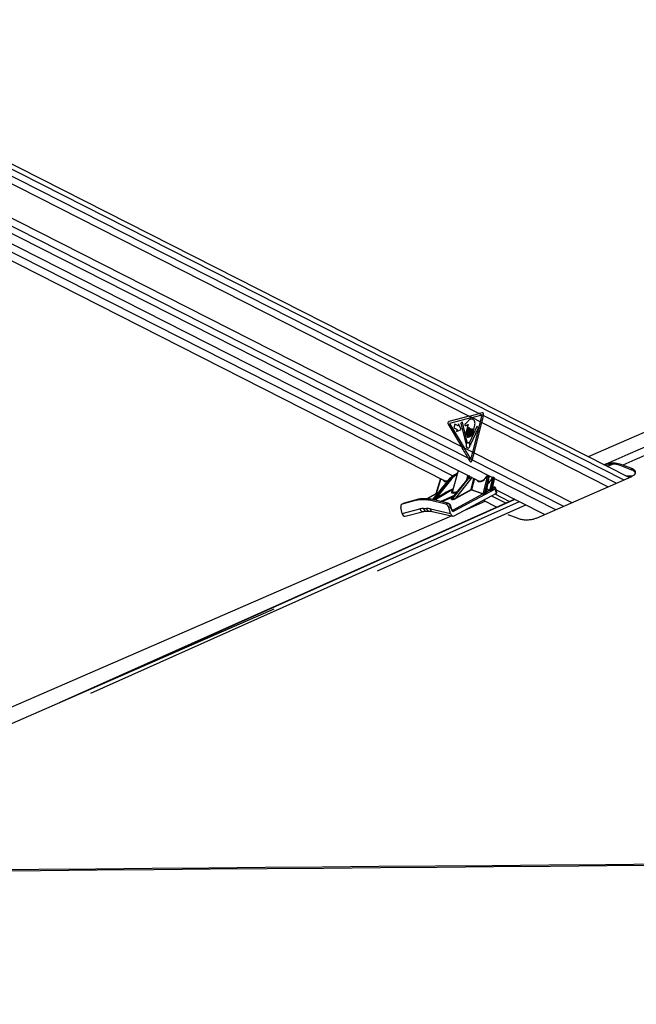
# Model space of a CAD drawing. Header units: millimetres. Extents: x 38476 to 443956, y 24059 to 406945.
# Tile 10 of 75: x 108387 to 131691, y 146536 to 183741. Entities that reach past the tile are written whole.
import ezdxf

# ---------------------------------------------------------------- set-up
doc = ezdxf.new("R2010")
doc.units = ezdxf.units.MM
doc.layers.add('COMPONENT_GEOMETRY', color=7, linetype='Continuous')
doc.styles.add('SLDTEXTSTYLE1', font='TXT', dxfattribs={"width": 0.75})
doc.dimstyles.new('SLDDIMSTYLE0', dxfattribs={"dimtxt": 2500, "dimasz": 165.1, "dimexe": 0, "dimexo": 0.0625, "dimgap": 625, "dimtad": 0, "dimtih": 1, "dimtoh": 1, "dimdec": 0, "dimlfac": 0.02, "dimrnd": 1e-09, "dimzin": 12, "dimdsep": 46, "dimtxsty": 'SLDTEXTSTYLE1', "dimsah": 1, "dimcen": 0.09, "dimadec": 0, "dimazin": 3, "dimtfac": 1, "dimtdec": 0, "dimtofl": 0, "dimtmove": 0, "dimatfit": 3, "dimfxl": 1, "dimfrac": 2, "dimtolj": 1, "dimtzin": 12, "dimarcsym": 0})

# ---------------------------------------------------------------- blocks, each defined once
blk = doc.blocks.new('_D_6')
at = {"layer": 'COMPONENT_GEOMETRY', "color": 7, "ltscale": 50}
for p, q in [((239590, 151446), (252465, 151446)), ((252307, 151446), (252307, 93258)), ((252307, 31102), (252307, 89290)), ((114137, 31102), (252465, 31102))]:
    blk.add_line(p, q, dxfattribs=at)
for points in [[(252307, 151446), (252281, 151281), (252332, 151281)], [(252307, 31102), (252332, 31267), (252281, 31267)]]:
    blk.add_solid(points, dxfattribs=at)
at = {"layer": 'COMPONENT_GEOMETRY', "color": 7, "ltscale": 50, "insert": (248612, 92512), "char_height": 2500, "attachment_point": 1, "style": 'SLDTEXTSTYLE1'}
blk.add_mtext('2407', dxfattribs=at)

msp = doc.modelspace()

# ---------------------------------------------------------------- linework, layer by layer
at = {"color": 7, "linetype": 'Continuous', "lineweight": 25, "ltscale": 50}
for p, q in [((131417.06, 166439.4), (97339.58, 183740.9)), ((96325.1, 181248.53), (125777.06, 166295.46)), ((102979.32, 180130.67), (125377.08, 168759.09)), ((98962.31, 179264.74), (124481.16, 166308.55)), ((102822.68, 178913.28), (125081.73, 167612.13)), ((125377.08, 168759.09), (124601.44, 168557.19)), ((125484.52, 168704.54), (124636.15, 168483.71)), ((125334.49, 168576.57), (125265.83, 168500.32)), ((125377.08, 168759.09), (125484.52, 168704.54)), ((125484.52, 168704.54), (125800.18, 168544.28)), ((125508.54, 167395.43), (125800.18, 168544.28)), ((125869.14, 168890.06), (125756.2, 168859.57)), ((125756.2, 168859.57), (125913.96, 168779.47)), ((125800.18, 168544.28), (125854.19, 168516.85)), ((125913.96, 168779.47), (125920.04, 168809.63)), ((124576.36, 168458.05), (125081.73, 167612.13)), ((124636.15, 168483.71), (125189.56, 167557.38)), ((124832.87, 168456.15), (124797.25, 168315.82)), ((124797.25, 168315.82), (124919.08, 168253.97)), ((124954.7, 168394.29), (124832.87, 168456.15)), ((124919.08, 168253.97), (124899.38, 168176.35)), ((124899.38, 168176.35), (125077.35, 168252.82)), ((124974.41, 168471.91), (124954.7, 168394.29)), ((125077.35, 168252.82), (124974.41, 168471.91)), ((125121.35, 168527.53), (125058.63, 168496.66)), ((125058.63, 168496.66), (125247.4, 167729.61)), ((125297.72, 167779.99), (125121.35, 168527.53)), ((125330.5, 168449.73), (125246.36, 168117.86)), ((125370.37, 168321.39), (125292.55, 168014.85)), ((125303.32, 168088.95), (125363.25, 168325.01)), ((125349.5, 167985.93), (125427.32, 168292.48)), ((125434.44, 168288.86), (125368.13, 168027.62)), ((125663.84, 168371.76), (125388.09, 167761.2)), ((125417.96, 168002.32), (125489.39, 168283.7)), ((125430.14, 167674.51), (125721.52, 168319.67)), ((125496.51, 168280.08), (125444.25, 168074.22)), ((125494.16, 168048.88), (125587.45, 168416.42)), ((125562.55, 167368.01), (125854.19, 168516.85)), ((125721.52, 168319.67), (125663.84, 168371.76)), ((125081.73, 167612.13), (125189.56, 167557.38)), ((125189.56, 167557.38), (125508.54, 167395.43)), ((125329.06, 167186.6), (125403.34, 167055.13)), ((125329.06, 167186.6), (125488.99, 167105.4)), ((125479.33, 167073.85), (125488.99, 167105.4)), ((125508.54, 167395.43), (125562.55, 167368.01)), ((124956.19, 166712.23), (124740.55, 165922.54)), ((130534.98, 166896.16), (130525.12, 166892.25)), ((131518.29, 166724.39), (131083.57, 166895.82)), ((131517.93, 166778.28), (131175.03, 166913.54)), ((131518.29, 166724.39), (131517.93, 166778.28)), ((124648.14, 166412.2), (123986.03, 165612.78)), ((124663.42, 166418), (123996.09, 165612.28)), ((124064.02, 165635.58), (124684.69, 166418)), ((124296.13, 166402.5), (124116.19, 165819.51)), ((124713.7, 166400.21), (124153.15, 165693.58)), ((124684.69, 166418), (124663.42, 166418)), ((125346.09, 166418), (124697.45, 165635.58)), ((125338.46, 166415.11), (124704.16, 165649.99)), ((124727.59, 165612.28), (125367.37, 166418)), ((124922.01, 166587.06), (124768.22, 166510.1)), ((124778.82, 166512.52), (124798.13, 166512.52)), ((125425.34, 166382.46), (124853.86, 165662.76)), ((125289.2, 166355.68), (125328.53, 166523.18)), ((125367.37, 166418), (125346.09, 166418)), ((125384.65, 166458.74), (125356.71, 166508.88)), ((125900.52, 165828.35), (126066.39, 166477.51)), ((126100.68, 166469.07), (125935.08, 165820.94)), ((126009.48, 165865.81), (126127.64, 166455.38)), ((126022.97, 165894.31), (126134.27, 166449.65)), ((126060.72, 166488.72), (126045.17, 166488.72)), ((126077.14, 166504.46), (126061.58, 166504.46)), ((126117.53, 166487.73), (126091.11, 166501.14)), ((126127.64, 166455.38), (126100.68, 166469.07)), ((126150.18, 165968.3), (126266.25, 166422.56)), ((126300.54, 166414.11), (126187.4, 165971.32)), ((126246.12, 166005.72), (126325.43, 166401.48)), ((126260.58, 166433.77), (126253.58, 166433.77)), ((126258.78, 166030.05), (126332.07, 166395.74)), ((126277, 166449.51), (126269.99, 166449.51)), ((126315.33, 166433.82), (126290.97, 166446.19)), ((126325.43, 166401.48), (126300.54, 166414.11)), ((127915.07, 164911.62), (131519.87, 166484.26)), ((131542.9, 166498.5), (131300.68, 166498.5)), ((126356.59, 166006.36), (124799.66, 165165.33)), ((124853.86, 165662.76), (125447.24, 165983.3)), ((125457.5, 165972.34), (124864.12, 165651.8)), ((125892.86, 165821.86), (125457.5, 165972.34)), ((125464.14, 165979.21), (125899.5, 165828.73)), ((126031.55, 165896.79), (126148.86, 165960.15)), ((126270.66, 166025.94), (126315.57, 166050.21)), ((126327.95, 166079.29), (126271.18, 166091.9)), ((126400.79, 165850.96), (126356.59, 166006.36)), ((126425.08, 165882.52), (126382.09, 166033.66)), ((126397.18, 165980.62), (128231.13, 165049.5)), ((127098.51, 165624.55), (109879.3, 157932.8)), ((123387, 165583.99), (122845.58, 165437.16)), ((123453.67, 165617.31), (122912.17, 165470.47)), ((123458.77, 165619.26), (122917.27, 165472.41)), ((123387, 165583.99), (123453.67, 165617.31)), ((123453.67, 165617.31), (123458.77, 165619.26)), ((123581.82, 165633.97), (123515.15, 165600.64)), ((123735.22, 165600.64), (123515.15, 165600.64)), ((123801.88, 165633.97), (123581.82, 165633.97)), ((123813.67, 165636.82), (123593.6, 165636.82)), ((123735.22, 165600.64), (123801.88, 165633.97)), ((124117.76, 165819.59), (123779.43, 165636.82)), ((123938.35, 165617.31), (123871.68, 165583.99)), ((124486.5, 165437.16), (123871.68, 165583.99)), ((124553.25, 165470.47), (123938.35, 165617.31)), ((124569.83, 165472.78), (123954.93, 165619.64)), ((124062.85, 165633.5), (123994.92, 165610.21)), ((123996.09, 165612.28), (124064.02, 165635.58)), ((124153.15, 165693.58), (124348.6, 165799.23)), ((124361.94, 165788.26), (124166.49, 165682.62)), ((124723.35, 165610.21), (124693.22, 165633.5)), ((124697.45, 165635.58), (124727.59, 165612.28)), ((124758.63, 165209.17), (125892.86, 165821.86)), ((124811.67, 164992.55), (126400.79, 165850.96)), ((125907.39, 165584.44), (126422.85, 165322.74)), ((126342.17, 165819.3), (126900.22, 165535.97)), ((122839.66, 165086.09), (122792.57, 165304.73)), ((122899.66, 165465.7), (122833.07, 165432.4)), ((122839.66, 165086.09), (123513.37, 165254.43)), ((122912.17, 165470.47), (122845.58, 165437.16)), ((122917.27, 165472.41), (122902.69, 165465.95)), ((122912.17, 165470.47), (122917.27, 165472.41)), ((123653.24, 165271.24), (123761.77, 165271.24)), ((123910.04, 165254.43), (124667.89, 165086.09)), ((124486.5, 165437.16), (124553.25, 165470.47)), ((124672.42, 165338.02), (124605.7, 165304.73)), ((124667.89, 165086.09), (124605.7, 165304.73)), ((124703.8, 165227.69), (124672.42, 165338.02)), ((124717.16, 165239.22), (124685.77, 165349.55)), ((125990.1, 165542.45), (125170.06, 165186.15)), ((122954.17, 164985.09), (123649.73, 165158.89)), ((123753.24, 165171.23), (123861.77, 165171.23)), ((123977.52, 165157.99), (124757.33, 164984.77)), ((126830.69, 165049.88), (127208.03, 164899.51))]:
    msp.add_line(p, q, dxfattribs=at)
at = {"color": 8, "linetype": 'Continuous', "lineweight": 25, "ltscale": 50}
for p, q in [((97350.25, 183545.94), (131216.26, 166351.8)), ((97350.25, 183281.57), (125756.2, 168859.57)), ((97018.5, 181560.17), (125329.06, 167186.6)), ((96814.26, 181386.7), (126249.42, 166442.16)), ((99059.1, 179543.62), (124750.43, 166499.86)), ((125913.96, 168779.47), (130936.2, 166229.63)), ((125854.19, 168516.85), (130625.85, 166094.23)), ((125488.99, 167105.4), (128934.21, 165356.23)), ((125562.55, 167368.01), (129251.97, 165494.86)), ((130592.76, 166857.91), (130795.36, 166944.57)), ((124302.08, 166399.48), (124125.8, 165828.35)), ((124921.1, 166583.73), (124778.82, 166512.52)), ((124798.13, 166512.52), (124918.02, 166572.45)), ((124907.22, 166532.9), (124821.42, 166490.01)), ((125370.82, 166445.39), (125328.21, 166521.84)), ((125447.24, 165983.3), (125556.01, 166407.69)), ((125571.89, 166399.63), (125464.14, 165979.21)), ((126332.29, 166400.08), (128640.59, 165228.14)), ((124760.12, 165994.22), (124075.2, 165590.91)), ((126143.54, 165961.43), (126043.37, 165996.05)), ((126045.08, 166004.62), (126150.18, 165968.3)), ((126258.98, 166031.06), (126264.54, 166029.25)), ((126310.82, 166076.48), (126269.91, 166085.56)), ((110686.24, 158283.95), (127108.26, 165619.6)), ((124123.47, 165821.86), (123780.91, 165636.82)), ((124040.76, 165599.13), (124361.94, 165788.26)), ((124170.46, 165835.45), (124123.47, 165821.86)), ((124127.04, 165828.73), (124176.81, 165843.13)), ((124289.07, 165539.83), (124794.94, 165759.49)), ((124749.22, 165704.34), (124341.52, 165527.31)), ((126023.98, 165899.36), (126029.55, 165897.54)), ((126220.41, 165753.53), (126766.53, 165476.26)), ((111071.86, 158295.53), (127276.62, 165534.12)), ((121913.95, 162910.63), (127515.52, 165412.83)), ((124728.72, 165215.82), (124758.63, 165209.17))]:
    msp.add_line(p, q, dxfattribs=at)
at = {"color": 7, "linetype": 'Continuous', "lineweight": 25, "ltscale": 50, "flags": 128}
for points in [[(152280.7, 176965.79), (145690.78, 174102.45), (129866.37, 167226.7)], [(125800.18, 168544.28), (125808.32, 168576.75), (125816.24, 168609.22), (125823.96, 168641.69), (125831.46, 168674.14), (125838.75, 168706.6), (125845.83, 168739.04), (125852.69, 168771.45), (125859.34, 168803.86)], [(125854.19, 168516.85), (125862.42, 168549.71), (125870.44, 168582.56), (125878.24, 168615.4), (125885.82, 168648.25), (125893.18, 168681.07), (125900.33, 168713.89), (125907.26, 168746.69), (125913.96, 168779.47)], [(125363.25, 168325.01), (125364.01, 168326.8), (125365.19, 168328.04), (125366.62, 168328.54), (125368.08, 168328.23), (125369.35, 168327.16), (125370.23, 168325.48), (125370.58, 168323.46), (125370.37, 168321.39)], [(125427.32, 168292.48), (125428.08, 168294.27), (125429.27, 168295.5), (125430.7, 168296.01), (125432.16, 168295.7), (125433.42, 168294.63), (125434.3, 168292.95), (125434.66, 168290.93), (125434.44, 168288.86)], [(125489.39, 168283.7), (125490.15, 168285.49), (125491.34, 168286.73), (125492.77, 168287.23), (125494.23, 168286.92), (125495.49, 168285.85), (125496.37, 168284.17), (125496.73, 168282.14), (125496.51, 168280.08)], [(125246.36, 168117.86), (125244.62, 168101.35), (125247.47, 168085.15), (125254.5, 168071.73), (125264.62, 168063.13), (125276.29, 168060.66), (125287.75, 168064.7), (125297.24, 168074.63), (125303.32, 168088.95)], [(125292.55, 168014.85), (125290.8, 167998.33), (125293.66, 167982.13), (125300.68, 167968.72), (125310.8, 167960.12), (125322.48, 167957.65), (125333.93, 167961.69), (125343.42, 167971.62), (125349.5, 167985.93)], [(125368.13, 168027.62), (125366.6, 168013.18), (125369.1, 167999), (125375.24, 167987.26), (125384.1, 167979.73), (125394.32, 167977.57), (125404.34, 167981.11), (125412.64, 167989.8), (125417.96, 168002.32)], [(125444.25, 168074.22), (125442.72, 168059.75), (125445.23, 168045.56), (125451.38, 168033.8), (125460.25, 168026.26), (125470.48, 168024.1), (125480.52, 168027.64), (125488.83, 168036.34), (125494.16, 168048.88)], [(125247.4, 167729.61), (125248.29, 167727.14), (125249.63, 167725.11), (125251.3, 167723.66), (125253.18, 167722.9), (125255.14, 167722.9), (125257.04, 167723.65), (125258.71, 167725.09), (125260.05, 167727.12)], [(125306.94, 167560.27), (125334.79, 167554.38), (125362.11, 167564.02), (125384.74, 167587.71), (125399.24, 167621.84), (125403.41, 167661.23), (125396.59, 167699.86), (125379.84, 167731.88), (125355.71, 167752.39), (125327.86, 167758.27), (125300.53, 167748.63), (125277.9, 167724.95), (125263.4, 167690.81), (125259.24, 167651.43), (125266.05, 167612.79), (125282.8, 167580.78), (125306.94, 167560.27)], [(125417.04, 167678.17), (125417.73, 167675.31), (125418.98, 167672.86), (125420.69, 167671.05), (125422.71, 167670.02), (125424.84, 167669.88), (125426.92, 167670.65), (125428.73, 167672.24), (125430.14, 167674.51)], [(125435.46, 167134.38), (125445.33, 167166.97), (125454.99, 167199.57), (125464.44, 167232.19), (125473.68, 167264.83), (125482.71, 167297.47), (125491.53, 167330.12), (125500.14, 167362.78), (125508.54, 167395.43)], [(125488.99, 167105.4), (125498.93, 167138.18), (125508.66, 167170.98), (125518.17, 167203.8), (125527.47, 167236.62), (125536.56, 167269.46), (125545.44, 167302.31), (125554.1, 167335.16), (125562.55, 167368.01)], [(123581.82, 165633.97), (123588.55, 165636.31), (123593.6, 165636.82)], [(123871.68, 165583.99), (123854.33, 165587.88), (123837.05, 165591.26), (123819.83, 165594.13), (123802.7, 165596.47), (123785.67, 165598.29), (123768.74, 165599.6), (123751.91, 165600.38), (123735.22, 165600.64)], [(123938.35, 165617.31), (123921, 165621.21), (123903.72, 165624.59), (123886.5, 165627.45), (123869.37, 165629.79), (123852.34, 165631.62), (123835.41, 165632.92), (123818.58, 165633.7), (123801.88, 165633.97)], [(124723.77, 164992.23), (108631.6, 158000.14), (97033.38, 152960.68)], [(117997.24, 161469.17), (102000.96, 154490.47), (97034.22, 152323.66)], [(96815.35, 151534.85), (98401.72, 151548.4), (100543.34, 151566.71), (102684.97, 151585.02), (104826.6, 151603.35), (106968.22, 151621.68), (109109.85, 151640.02), (111251.48, 151658.37), (113393.1, 151676.73), (115534.73, 151695.11), (117676.36, 151713.49), (119817.98, 151731.89), (121959.61, 151750.3), (124101.23, 151768.72), (126242.86, 151787.15), (128384.49, 151805.6), (130526.11, 151824.06), (132667.74, 151842.53)], [(96891.42, 151489.52), (98468.53, 151503), (100610.16, 151521.31), (102751.79, 151539.63), (104893.41, 151557.96), (107035.04, 151576.3), (109176.67, 151594.65), (111318.29, 151613.01), (113459.92, 151631.37), (115601.55, 151649.75), (117743.17, 151668.14), (119884.8, 151686.54), (122026.42, 151704.96), (124168.05, 151723.38), (126309.68, 151741.82), (128451.3, 151760.27), (130592.93, 151778.73), (132734.55, 151797.21)]]:
    msp.add_lwpolyline(points, dxfattribs=at)
at = {"color": 8, "linetype": 'Continuous', "lineweight": 25, "ltscale": 50, "flags": 128}
for points in [[(124768.22, 166510.1), (124772.33, 166511.66), (124778.82, 166512.52)], [(126134.27, 166449.65), (126134.29, 166449.76), (126133.96, 166451.02), (126132.71, 166452.41), (126130.57, 166453.88), (126127.64, 166455.38)], [(126235.34, 166424.11), (126235.76, 166424.52), (126237.08, 166424.73), (126239.22, 166424.56), (126242.1, 166424.01)], [(126332.07, 166395.74), (126332.09, 166395.85), (126331.76, 166397.11), (126330.51, 166398.5), (126328.37, 166399.98), (126325.43, 166401.48)], [(131395.46, 166450.37), (131496.52, 166477.6), (131525.05, 166483.23)], [(126264.54, 166029.25), (126261.88, 166028.56), (126260.28, 166028.59)], [(123801.88, 165633.97), (123808.61, 165636.31), (123813.68, 165636.82)], [(124672.42, 165338.02), (124678.26, 165341.23), (124682.55, 165344.23), (124685.11, 165346.92), (124685.84, 165349.18), (124685.77, 165349.55)], [(124703.8, 165227.69), (124709.65, 165230.9), (124713.93, 165233.91), (124716.49, 165236.59), (124717.23, 165238.85), (124717.16, 165239.22)]]:
    msp.add_lwpolyline(points, dxfattribs=at)
at = {"color": 7, "linetype": 'Continuous', "lineweight": 25, "ltscale": 2500}
for centre, radius, start, end in [((124633.67, 168496.29), 68.9, 117.885235, 213.715389), ((125353.8, 167683.02), 103.6, 125.257121, 154.808661), ((125286.27, 167776.69), 11.91, 310.379042, 16.07114), ((125400.12, 167755.79), 13.18, 155.794653, 215.29578), ((125275.69, 167662.75), 142.19, 6.229167, 36.927405), ((124681.01, 166379.45), 38.73, 32.426614, 84.551963), ((124793.39, 166484.31), 28.61, 11.502326, 80.448384), ((125345.16, 166408.96), 9.09, 84.09397, 137.409028), ((125359.94, 166340.85), 77.51, 32.469525, 84.504104), ((126023.53, 166461.9), 21.66, 59.723492, 76.144237), ((126066.47, 166403.95), 73.56, 62.284405, 90.063152), ((126266.35, 166349.11), 73.45, 62.252778, 90.076), ((125462.44, 165987.24), 15.7, 194.517999, 251.640054), ((125464.14, 166016.13), 36.92, 242.759662, 269.991095), ((125451.7, 165984.58), 13.55, 295.341877, 336.639097), ((126137.74, 165973.67), 13.55, 295.341469, 336.639221), ((126141.07, 165970.63), 13.05, 306.637475, 344.007277), ((126204.6, 165976.6), 17.99, 197.058363, 229.800786), ((126263.23, 166010.93), 17.88, 196.947314, 231.514832), ((126267.73, 166036.23), 10.69, 228.297755, 285.87233), ((126295.82, 165990.62), 62.78, 14.520139, 71.661221), ((123513.51, 165111.88), 488.76, 89.807777, 105.000994), ((123580.18, 165145.23), 488.74, 89.807693, 105.001318), ((123992.33, 165613.04), 3.84, 312.55731, 348.638142), ((124060.26, 165636.32), 3.83, 312.548377, 348.735474), ((124117.43, 165828.24), 8.37, 306.785874, 0.739212), ((124118.29, 165828.92), 8.75, 306.296677, 358.773417), ((124166.37, 165696.06), 13.45, 190.625451, 270.517429), ((124361.82, 165801.7), 13.44, 190.588344, 270.523852), ((124689.66, 165646.12), 13.11, 285.725768, 306.448627), ((124719.78, 165622.86), 13.14, 285.732996, 306.418895), ((124869.05, 165666.7), 15.69, 194.522994, 251.666138), ((125887.06, 165834.11), 13.55, 295.329798, 336.601206), ((125887.95, 165834.16), 13.85, 294.264558, 335.176349), ((125952.61, 165826.55), 18.4, 197.744595, 221.674394), ((126026.92, 165871.31), 18.29, 197.508076, 224.251549), ((126028.32, 165904.7), 8.55, 247.54811, 292.2417), ((124738.91, 165149.6), 62.75, 14.511735, 71.677397)]:
    msp.add_arc(centre, radius, start, end, dxfattribs=at)
at = {"color": 8, "linetype": 'Continuous', "lineweight": 25, "ltscale": 2500}
for centre, radius, start, end in [((124661.41, 166400.28), 17.83, 83.52714, 138.053775), ((126063.2, 166486.33), 18.19, 95.104175, 172.463232), ((126078.76, 166486.34), 18.19, 95.079821, 172.465547), ((126272.44, 166430.52), 19.14, 97.334937, 170.232469), ((126279.4, 166430.54), 19.1, 96.841316, 170.272431), ((126323.09, 166055.31), 24.47, 78.563742, 120.099301), ((123949.77, 165596.18), 24.02, 77.596282, 118.372406), ((126026.35, 165904.14), 7.34, 251.86173, 295.850461), ((123635.09, 165282.98), 125.03, 193.199912, 276.442971), ((123769.28, 165287.27), 117.14, 187.864464, 262.131699), ((123878, 165287.37), 117.35, 187.898705, 261.763252), ((124011.27, 165253.43), 101.23, 179.429601, 250.525546), ((124564.66, 165449.37), 23.98, 77.588152, 118.393183)]:
    msp.add_arc(centre, radius, start, end, dxfattribs=at)
at = {"color": 7, "linetype": 'Continuous', "lineweight": 25, "ltscale": 2500}
for centre, major_axis, ratio, start_param, end_param in [((122548.65, 168759.09), (6213.25, 1296.16), 0.10113581, 5.16380508, 5.23361825), ((122656.09, 168704.54), (6213.25, 1296.16), 0.10113581, 5.16380508, 5.23281139), ((125879.53, 168830.2), (-5.38, 60.75), 0.68756481, 4.30687684, 6.40437463), ((122253.3, 167612.13), (-4185.26, 5945.37), 0.32638962, 4.41673259, 4.48654576), ((122361.13, 167557.38), (-4185.26, 5945.37), 0.32638962, 4.41714839, 4.48654576), ((125438.82, 167094.41), (5.91, 60.72), 0.72055242, 2.3422832, 4.43768529), ((124602.25, 166555.49), (136.02, 239.2), 0.65558153, 3.17258291, 3.2145999), ((124881.99, 166041.1), (26.54, 499.66), 0.69563797, 0.37667048, 0.75391433), ((124931.09, 166041.1), (-29.33, 499.56), 0.71599988, 0.2977293, 0.67497315), ((124948.49, 166042.16), (-29.36, 474.53), 0.71639887, 0.29543603, 0.67267987), ((125564.34, 166041.1), (27.71, 499.63), 0.69591123, 0.53054961, 0.75555398), ((125872.36, 166555.49), (136.02, 239.2), 0.65558153, 3.17258291, 3.60003659), ((125855.94, 166564.75), (147.37, 261.49), 0.65647112, 4.69068582, 4.76017452), ((126041.89, 166477.1), (6.14, 10.9), 0.65647112, 0.35434842, 1.61858187), ((126057.44, 166477.1), (6.14, 10.9), 0.65647112, 5.10164399, 6.63753373), ((126250.3, 166422.15), (6.14, 10.9), 0.65647112, 0.35434842, 1.7644541), ((126257.3, 166422.15), (6.14, 10.9), 0.65647112, 5.10164399, 6.63753373), ((126176.44, 165979.9), (40.66, 11.83), 0.40553768, 3.66190426, 3.85590498), ((126174.87, 165991.4), (27.28, 20.85), 0.48713477, 3.34387648, 3.5378772), ((127386.81, 166583.9), (1771.41, 979.43), 0.02928288, 2.25413695, 2.29828602), ((127395.75, 166584.31), (1780.22, 979.61), 0.02334686, 2.25553065, 2.29967972), ((126233.52, 166011.89), (39.56, 10.21), 0.41011792, 0.26134509, 0.57088028), ((126277.83, 166058.62), (50.1, 6.31), 0.37310713, 5.51718944, 7.08914174), ((124133.03, 165671.73), (79.03, 39.89), 0.06586208, 3.58719751, 5.11610521), ((124128.39, 165683.23), (69.91, 48.98), 0.07058168, 3.49570187, 5.02460957), ((124104.58, 165755.63), (32.38, 65.71), 0.44316064, 0.3895262, 0.41555581), ((124112.79, 165751), (30.43, 77.43), 0.50402933, 0.37007975, 0.39610936), ((124841.87, 165675.79), (120.77, 62.95), 0.23213265, 3.24826179, 4.77586558), ((124840.3, 165687.29), (113.18, 74.39), 0.20631425, 3.1690083, 4.69661209), ((125861.69, 165755.63), (32.38, 65.71), 0.44316064, 0.01443074, 0.04046035), ((125869.9, 165751), (30.43, 77.43), 0.50402933, 6.2781696, 6.3041992), ((127386.81, 166583.9), (1771.41, 979.43), 0.02928288, 2.44517986, 2.51501371), ((127395.75, 166584.31), (1780.22, 979.61), 0.02334686, 2.44657356, 2.51640741), ((125998.52, 165880.18), (39.56, 10.21), 0.41011792, 0.48568267, 0.57088028), ((126325.31, 165867.79), (100.21, 12.62), 0.37310713, 5.51718944, 6.34022188), ((122900.15, 165298.23), (-67.06, 134.17), 0.66669107, 6.14974225, 7.48631403), ((122966.74, 165331.53), (-67.07, 134.17), 0.6669834, 6.14969522, 6.2832797), ((123924.22, 164186.98), (-522.29, 1025.88), 0.6720425, 5.95352626, 6.12984109), ((124032.75, 164186.98), (-522.29, 1025.88), 0.6720425, 5.77721144, 5.95352626), ((124501.37, 165298.23), (-67.06, 134.17), 0.66669086, 4.43672692, 5.7732987), ((124568.13, 165331.53), (-67.03, 134.19), 0.66643297, 4.43690022, 5.773472), ((124770.56, 165260.99), (-8.29, 101.94), 0.70339277, 1.8459252, 3.44147133), ((122939.55, 165136.05), (5.8, 153.11), 0.68239217, 1.92890269, 3.33730702), ((124768.03, 165136.05), (-12.43, 152.91), 0.70339277, 1.8459252, 3.44147133)]:
    msp.add_ellipse(centre, major_axis=major_axis, ratio=ratio, start_param=start_param, end_param=end_param, dxfattribs=at)
at = {"color": 8, "linetype": 'Continuous', "lineweight": 25, "ltscale": 2500}
for centre, major_axis, ratio, start_param, end_param in [((124585.83, 166564.75), (147.37, 261.49), 0.65647112, 2.76590618, 3.68071658), ((125613.45, 166041.1), (-28.15, 499.59), 0.71645881, 0.4795046, 0.67663328), ((125648.18, 166043.25), (-28.23, 449.54), 0.71735562, 0.43359249, 0.67196343), ((125855.94, 166564.75), (147.37, 261.49), 0.65647112, 2.76590618, 4.69068582), ((126045.28, 166468.62), (147.37, 261.49), 0.65647112, 4.05282913, 4.90604675), ((126073.86, 166467.84), (17.47, 33.19), 0.66265734, 5.08286718, 6.28235013), ((126100.83, 166454.15), (16.48, 33.69), 0.66821788, 5.06320441, 6.27324755), ((126273.72, 166412.89), (17.47, 33.19), 0.66265734, 5.08286718, 6.28235013), ((126298.63, 166400.24), (16.48, 33.69), 0.66821788, 5.06320441, 6.27324755), ((124801.93, 165482.64), (2411.3, 1250.27), 0.18111179, 1.4919159, 1.66545329), ((124810.63, 165483.17), (2401.78, 1248.47), 0.17725986, 1.49958103, 1.66603142), ((126284.11, 166012.62), (98.13, 20.46), 0.29036857, 5.48097734, 6.31098552), ((124765.77, 165671.73), (73.88, 36.66), 0.22412862, 2.21111834, 3.25001762), ((124997.8, 165969.22), (294.27, 92.91), 0.22406624, 2.54711834, 4.2516023), ((124764.2, 165683.23), (66.63, 47.83), 0.1752749, 2.55165941, 3.12738399), ((124735.82, 165258.84), (-19.9, 51.02), 0.68022296, 2.67677893, 3.22771528)]:
    msp.add_ellipse(centre, major_axis=major_axis, ratio=ratio, start_param=start_param, end_param=end_param, dxfattribs=at)
at = {"color": 8, "linetype": 'Continuous', "lineweight": 25, "ltscale": 50}
for points, knots in [([(130464.21, 166923.18), (135390.38, 169074.51), (142903.68, 172355.67), (150439.92, 175654.19), (153034.94, 176790)], [0, 0, 0, 0, 0.655660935, 1, 1, 1, 1]), ([(125393.77, 166490.06), (125392.14, 166487.78), (125388.05, 166482.03), (125380.65, 166477.98), (125375.38, 166478.31), (125373.69, 166478.41)], [0, 0, 0, 0, 0.30952047, 0.77819037, 1, 1, 1, 1]), ([(126246.12, 166005.72), (126248.82, 166009), (126255.11, 166016.62), (126257.27, 166025.28), (126258.5, 166030.22)], [0, 0, 0, 0, 0.42979271, 1, 1, 1, 1]), ([(124116.37, 165819.46), (124116.39, 165819.72), (124116.52, 165821.02), (124119.23, 165824.26), (124122.78, 165826.84), (124125.42, 165828.16), (124125.8, 165828.35)], [0, 0, 0, 0, 0.09629998, 0.46830192, 0.92271214, 1, 1, 1, 1]), ([(124122.44, 165821.54), (124121.98, 165821.38), (124120.14, 165820.77), (124118.86, 165819.96), (124117.89, 165819.35)], [0, 0, 0, 0, 0.24807037, 1, 1, 1, 1]), ([(124743.07, 165921.62), (124741.16, 165917.14), (124735.92, 165904.78), (124747.74, 165891.73), (124769.91, 165885.41), (124797.6, 165884.23), (124831.27, 165887.35), (124876.98, 165896.65), (124907.3, 165906.91), (124921, 165911.55)], [0, 0, 0, 0, 0.11568125, 0.31839665, 0.48519754, 0.54795877, 0.70489659, 0.86661584, 1, 1, 1, 1]), ([(126009.48, 165865.81), (126012.15, 165869.29), (126018.9, 165878.1), (126021.16, 165888.44), (126022.52, 165894.68)], [0, 0, 0, 0, 0.395673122, 1, 1, 1, 1])]:
    msp.add_open_spline(points, degree=3, knots=knots, dxfattribs=at)
at = {"color": 7, "linetype": 'Continuous', "lineweight": 25, "ltscale": 50}
for points, knots in [([(153648.18, 176786.07), (151078.28, 175651.3), (143604.23, 172351.07), (136099.38, 169067.84), (131175.03, 166913.54)], [0, 0, 0, 0, 0.34384423, 1, 1, 1, 1]), ([(125587.45, 168416.42), (125592.2, 168439.75), (125601.29, 168484.44), (125588.16, 168554.17), (125555.52, 168606.13), (125511.91, 168638.32), (125464.83, 168655.13), (125415.33, 168651.99), (125371.89, 168619.53), (125346.96, 168590.89), (125334.49, 168576.57)], [0, 0, 0, 0, 0.13106328, 0.2510223, 0.37692085, 0.50135726, 0.62715989, 0.75065054, 0.87536276, 1, 1, 1, 1]), ([(125265.83, 168500.32), (125253.69, 168489.37), (125238.51, 168475.68), (125219.44, 168460.12), (125212.67, 168447.13), (125210.15, 168433.97), (125211.26, 168423.46), (125215.26, 168412.56), (125225.67, 168402.34), (125235.65, 168401.59), (125240.67, 168401.21)], [0, 0, 0, 0, 0.36952138, 0.46221696, 0.55782466, 0.6536903, 0.70016825, 0.74699268, 0.87283412, 1, 1, 1, 1]), ([(125240.67, 168401.21), (125251.72, 168402.24), (125271.94, 168404.12), (125289.64, 168417.88), (125297.66, 168424.12)], [0, 0, 0, 0, 0.54683197, 1, 1, 1, 1]), ([(125297.66, 168424.12), (125302.18, 168429.16), (125310.89, 168438.87), (125320.69, 168446.2), (125325.4, 168449.72)], [0, 0, 0, 0, 0.51910167, 1, 1, 1, 1]), ([(125325.4, 168449.72), (125326.27, 168449.98), (125327.94, 168450.46), (125329.68, 168450.06), (125330.48, 168449.74), (125330.5, 168449.73)], [0, 0, 0, 0, 0.51415693, 0.98511539, 1, 1, 1, 1]), ([(131175.03, 166913.54), (131101.19, 166937.41), (130951.37, 166985.85), (130750.37, 166988.22), (130588.04, 166963.6), (130505.02, 166934.75), (130467.26, 166921.63)], [0, 0, 0, 0, 0.31581671, 0.64079196, 0.83663363, 1, 1, 1, 1]), ([(131083.57, 166895.82), (131028.22, 166913.49), (130915.91, 166949.35), (130729.16, 166955.16), (130603.66, 166917.03), (130534.98, 166896.16)], [0, 0, 0, 0, 0.30558805, 0.62003973, 1, 1, 1, 1]), ([(131519.87, 166484.26), (131557.07, 166504.14), (131631.4, 166543.86), (131673.41, 166617), (131660.14, 166678.66), (131616.16, 166725.01), (131572.03, 166754.92), (131534.36, 166771.18), (131517.93, 166778.28)], [0, 0, 0, 0, 0.22212408, 0.44386837, 0.67511599, 0.79223505, 0.90931709, 1, 1, 1, 1]), ([(131654.73, 166601.87), (131653.76, 166613.33), (131651.71, 166637.4), (131615.69, 166671.06), (131572.54, 166701.03), (131534.77, 166717.29), (131518.29, 166724.39)], [0, 0, 0, 0, 0.24661612, 0.51821271, 0.78971367, 1, 1, 1, 1]), ([(124563.56, 166307.85), (124550.67, 166305.21), (124522.53, 166299.44), (124493.85, 166302.41), (124480.45, 166310.39), (124477.88, 166311.92)], [0, 0, 0, 0, 0.40588229, 0.88636222, 1, 1, 1, 1]), ([(124768.22, 166510.1), (124757.2, 166504.07), (124725.79, 166486.89), (124685.13, 166454.07), (124658.29, 166423.69), (124648.14, 166412.2)], [0, 0, 0, 0, 0.25146966, 0.7168187, 1, 1, 1, 1]), ([(125364.95, 166505.84), (125364.39, 166505.47), (125362.29, 166504.09), (125361.38, 166501.82), (125360.71, 166500.16)], [0, 0, 0, 0, 0.26846361, 1, 1, 1, 1]), ([(126028.72, 166482.93), (126023.22, 166473.01), (126007.11, 166443.9), (125974.04, 166399.83), (125929.23, 166355.98), (125881.54, 166324.41), (125841.35, 166306.87), (125819.76, 166305.11), (125812.68, 166304.53)], [0, 0, 0, 0, 0.10379009, 0.30439083, 0.5048049, 0.70434039, 0.9030778, 1, 1, 1, 1]), ([(126061.58, 166504.46), (126057.54, 166504.01), (126049.85, 166503.15), (126039.48, 166496.91), (126032.64, 166489.79), (126029.62, 166484.52), (126028.72, 166482.93)], [0, 0, 0, 0, 0.2961234, 0.56368295, 0.86875091, 1, 1, 1, 1]), ([(126091.41, 166500.69), (126090.95, 166501.03), (126087.42, 166503.63), (126082.12, 166504.35), (126077.73, 166504.44), (126077.14, 166504.46)], [0, 0, 0, 0, 0.11400128, 0.87995607, 1, 1, 1, 1]), ([(126235.35, 166424.14), (126230.87, 166413.83), (126217.73, 166383.56), (126188.73, 166335.65), (126147.24, 166286.9), (126114.03, 166255.86), (126095.58, 166245.65), (126093.11, 166244.28)], [0, 0, 0, 0, 0.14090079, 0.41348256, 0.68619511, 0.95795251, 1, 1, 1, 1]), ([(126134.27, 166449.65), (126134.74, 166453.65), (126135.68, 166461.83), (126132.18, 166473.47), (126125.93, 166482.67), (126120.06, 166485.89), (126117.6, 166487.24)], [0, 0, 0, 0, 0.268288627, 0.54876215, 0.811008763, 1, 1, 1, 1]), ([(126269.99, 166449.51), (126265.53, 166448.96), (126257.4, 166447.96), (126246.82, 166441.07), (126239.51, 166432.98), (126236.51, 166426.61), (126235.35, 166424.14)], [0, 0, 0, 0, 0.29695549, 0.54079966, 0.82228434, 1, 1, 1, 1]), ([(126291.27, 166445.73), (126290.81, 166446.07), (126287.28, 166448.69), (126281.98, 166449.4), (126277.59, 166449.49), (126277, 166449.51)], [0, 0, 0, 0, 0.11419302, 0.87998205, 1, 1, 1, 1]), ([(126332.07, 166395.74), (126332.54, 166399.75), (126333.48, 166407.93), (126329.98, 166419.57), (126323.73, 166428.76), (126317.86, 166431.98), (126315.4, 166433.33)], [0, 0, 0, 0, 0.26841803, 0.54876593, 0.81101122, 1, 1, 1, 1]), ([(126192.99, 165962.86), (126190.85, 165961.75), (126186.48, 165959.49), (126178.16, 165957.57), (126168.27, 165957.42), (126157.71, 165958.81), (126151.75, 165959.71), (126148.86, 165960.15)], [0, 0, 0, 0, 0.18964756, 0.38795065, 0.59755379, 0.80438983, 1, 1, 1, 1]), ([(126153.62, 165967.03), (126155.89, 165966.52), (126160, 165965.61), (126165.42, 165964.64), (126170.13, 165964.23), (126173.3, 165964.32), (126178.02, 165965.24), (126182.72, 165967.21), (126185.83, 165969.95), (126187.4, 165971.32)], [0, 0, 0, 0, 0.20400569, 0.36833414, 0.40893441, 0.56253547, 0.60855622, 0.80266648, 1, 1, 1, 1]), ([(126270.66, 166025.94), (126270.92, 166025.48), (126272.02, 166023.48), (126270.72, 166016.44), (126264.54, 166005.97), (126255.74, 165999.58), (126252.1, 165996.94)], [0, 0, 0, 0, 0.06280851, 0.26764224, 0.69660487, 1, 1, 1, 1]), ([(126260.65, 166028.3), (126260.58, 166028.34), (126259.51, 166028.95), (126258.67, 166031.72), (126259.1, 166031.28), (126258.8, 166030.28), (126258.75, 166030.12)], [0, 0, 0, 0, 0.032314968, 0.486893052, 0.922161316, 1, 1, 1, 1]), ([(126260.58, 166028.23), (126260.64, 166028.2), (126260.75, 166028.15), (126260.68, 166028.2), (126260.66, 166028.22)], [0, 0, 0, 0, 0.561542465, 1, 1, 1, 1]), ([(126381.53, 166034.64), (126379.1, 166040.74), (126374.29, 166052.76), (126360.09, 166066.13), (126344.58, 166074.85), (126333.22, 166077.88), (126327.95, 166079.29)], [0, 0, 0, 0, 0.25682249, 0.50637355, 0.77091894, 1, 1, 1, 1]), ([(123954.93, 165619.64), (123937.82, 165623.37), (123890.21, 165633.76), (123843.55, 165635.62), (123813.67, 165636.82)], [0, 0, 0, 0, 0.35938548, 1, 1, 1, 1]), ([(123986.43, 165613.34), (123986.41, 165613.31), (123986.15, 165612.82), (123985.94, 165612.69), (123986.02, 165612.76), (123986.04, 165612.78)], [0, 0, 0, 0, 0.05091973, 0.72564111, 1, 1, 1, 1]), ([(124740.03, 165922.5), (124739.18, 165919.68), (124738.08, 165916.04), (124738.87, 165917.19), (124739.05, 165917.45)], [0, 0, 0, 0, 0.77507735, 1, 1, 1, 1]), ([(125938.86, 165814.31), (125936.8, 165813.26), (125933, 165811.3), (125926.2, 165810.47), (125918.84, 165811.51), (125910.73, 165814.21), (125904.82, 165816.68), (125898.78, 165819.25), (125896.03, 165820.48), (125893.64, 165821.54)], [0, 0, 0, 0, 0.16774717, 0.30943028, 0.44212369, 0.59738764, 0.76925808, 0.80021915, 1, 1, 1, 1]), ([(125900.52, 165828.35), (125902.47, 165827.08), (125906.34, 165824.55), (125913.33, 165820.16), (125919.69, 165817.05), (125923.6, 165816.24), (125926.74, 165816.25), (125928.6, 165816.65), (125931.92, 165818.16), (125933.58, 165819.62), (125935.08, 165820.94)], [0, 0, 0, 0, 0.215839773, 0.428942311, 0.580243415, 0.686197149, 0.701095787, 0.813411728, 0.831967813, 1, 1, 1, 1]), ([(126031.55, 165896.79), (126032.07, 165896.46), (126033.94, 165895.25), (126035.2, 165891.4), (126033.77, 165881.86), (126027.1, 165868.99), (126017.4, 165861.37), (126013.82, 165858.55)], [0, 0, 0, 0, 0.04436205, 0.16149509, 0.32244321, 0.74945333, 1, 1, 1, 1]), ([(126023.43, 165898.18), (126023.38, 165898.29), (126023.16, 165898.7), (126023.58, 165896.69), (126023.02, 165894.87), (126022.92, 165894.54)], [0, 0, 0, 0, 0.227978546, 0.861558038, 1, 1, 1, 1]), ([(124685.77, 165349.55), (124682.93, 165358.15), (124674.97, 165382.2), (124652.53, 165418.98), (124618.69, 165451.99), (124589.25, 165467.61), (124572.93, 165471.96), (124569.83, 165472.78)], [0, 0, 0, 0, 0.14939059, 0.41776039, 0.69245323, 0.94146929, 1, 1, 1, 1]), ([(124738.04, 165207.58), (124737.85, 165207.49), (124737.44, 165207.29), (124729.7, 165213.29), (124722.1, 165224.68), (124718.65, 165234.81), (124717.16, 165239.22)], [0, 0, 0, 0, 0.23581665, 0.510863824, 0.787506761, 1, 1, 1, 1]), ([(123649.73, 165158.89), (123657.89, 165160.8), (123690.55, 165168.42), (123726.37, 165170.03), (123753.24, 165171.23)], [0, 0, 0, 0, 0.24974394, 1, 1, 1, 1]), ([(123861.77, 165171.23), (123871.01, 165171.07), (123905.07, 165170.45), (123944.17, 165165.21), (123974.31, 165158.68), (123977.52, 165157.99)], [0, 0, 0, 0, 0.249610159, 0.920029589, 1, 1, 1, 1]), ([(127208.03, 164899.51), (127249.54, 164885.85), (127332.64, 164858.51), (127493.29, 164841.58), (127655.31, 164846.24), (127803.51, 164870.11), (127878.52, 164898.02), (127915.07, 164911.62)], [0, 0, 0, 0, 0.20804826, 0.41648451, 0.61664492, 0.8131935, 1, 1, 1, 1])]:
    msp.add_open_spline(points, degree=3, knots=knots, dxfattribs=at)

# ---------------------------------------------------------------- dimensions: what is measured, and where the dimension line sits
at = {"layer": 'COMPONENT_GEOMETRY', "color": 7, "ltscale": 50}
dim = msp.add_linear_dim(base=(252306.67, 31102.15), p1=(239526.37, 151445.89), p2=(114073.43, 31102.15), angle=90, dimstyle='SLDDIMSTYLE0', dxfattribs=at)
dim.commit()
dim.dimension.update_dxf_attribs({"geometry": '_D_6', "text_midpoint": (252306.67, 91274.02), "dimtype": 160})

doc.saveas('drawing.dxf')
